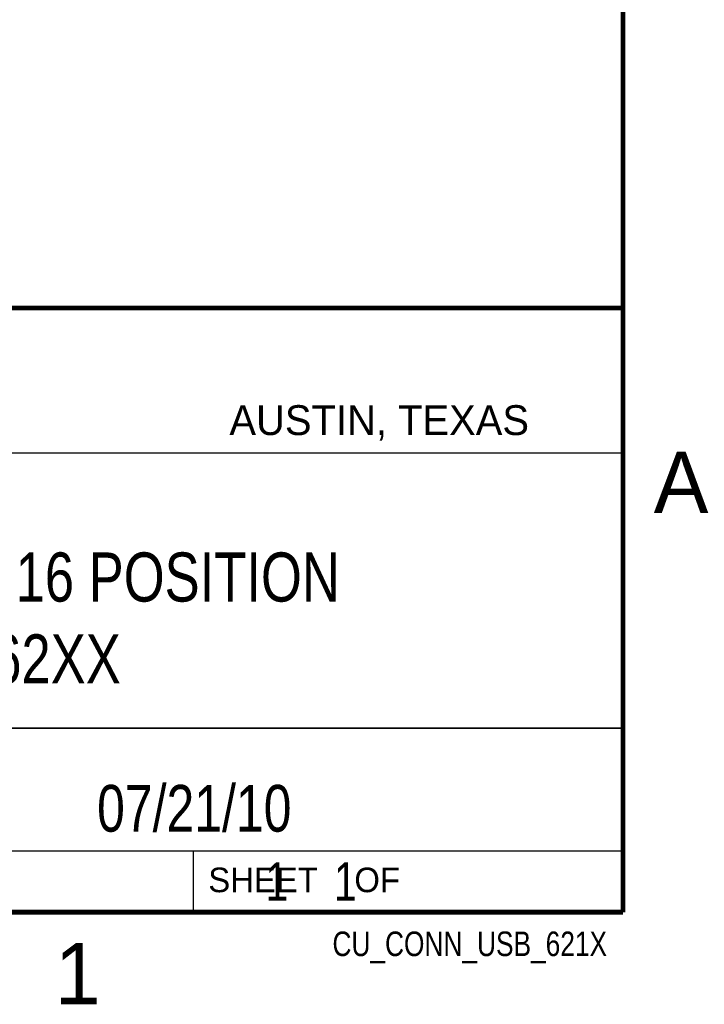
# Model space of a CAD drawing. Header units: inches. Extents: x 0 to 22, y 0 to 17.
# Tile 7 of 9: x 19 to 21.8, y 0.1 to 4.1. Entities that reach past the tile are written whole.
import ezdxf
from ezdxf.enums import TextEntityAlignment as Align

# ---------------------------------------------------------------- set-up
doc = ezdxf.new("R2010")
doc.units = ezdxf.units.IN
doc.header["$LTSCALE"] = 1.21
doc.header["$MEASUREMENT"] = 0
doc.layers.get('0').update_dxf_attribs({"linetype": 'CONTINUOUS'})
doc.styles.get("Standard").update_dxf_attribs({"font": 'txt', "width": 0.8})

msp = doc.modelspace()

# ---------------------------------------------------------------- linework, layer by layer
at = {"color": 2, "linetype": 'CONTINUOUS'}
for p, q in [((16.3737, 2.9596), (21.5037, 2.9596)), ((16.375, 2.96), (21.5, 2.96)), ((21.5037, 2.9596), (21.5037, 1.2496)), ((16.7288, 2.37), (21.5, 2.37)), ((16.3737, 1.2496), (21.5037, 1.2496)), ((18.01, 1.25), (21.5, 1.25)), ((21.5, 1.25), (21.5, 0.75)), ((16.375, 0.75), (21.5, 0.75)), ((18.01, 0.75), (21.5, 0.75)), ((19.75, 0.75), (21.5, 0.75)), ((19.75, 0.75), (19.75, 0.5)), ((21.5, 0.75), (21.5, 0.5)), ((19.75, 0.5), (21.5, 0.5)), ((20.4977, 0.4994), (21.4977, 0.4994)), ((20.4977, 0.4994), (20.4977, 0.4989)), ((20.4977, 0.4989), (21.4977, 0.4989)), ((21.4977, 0.4994), (21.4977, 0.4989))]:
    msp.add_line(p, q, dxfattribs=at)
at = {"color": 7, "linetype": 'CONTINUOUS', "const_width": 0.02}
for points in [[(21.5, 0.5), (21.5, 16.5)], [(13.6, 2.9595), (21.5, 2.96)], [(0.5, 0.5), (21.5, 0.5)]]:
    msp.add_lwpolyline(points, dxfattribs=at)

# ---------------------------------------------------------------- texts
at = {"color": 2, "linetype": 'CONTINUOUS'}
for s, height, p in [('AUSTIN, TEXAS', 0.121576, (19.898, 2.4426)), ('A', 0.25, (21.625, 2.125)), ('SHEET    OF', 0.1, (19.8121, 0.5815)), ('1', 0.25, (19.1875, 0.125))]:
    msp.add_text(s, height=height, dxfattribs=at).set_placement(p)
at = {"color": 2, "linetype": 'CONTINUOUS', "width": 0.8}
msp.add_text('CU_CONN_USB_621X', height=0.1, dxfattribs=at).set_placement((21.4352, 0.3213), align=Align.RIGHT)
at = {"color": 7, "linetype": 'CONTINUOUS'}
for s, insert, char_height, width, attachment_point in [('CONNECTOR, 16 POSITION\\PUSB-62XX', (18.9387, 1.9646), 0.2, 3.52, 2), ('07/21/10 ', (19.755, 1.0181), 0.19, 1.368, 2), ('     1    1', (19.8125, 0.7031), 0.15625, 1.375, 1)]:
    msp.add_mtext(s, dxfattribs=dict(at, insert=insert, char_height=char_height, width=width, attachment_point=attachment_point))

doc.saveas('drawing.dxf')
